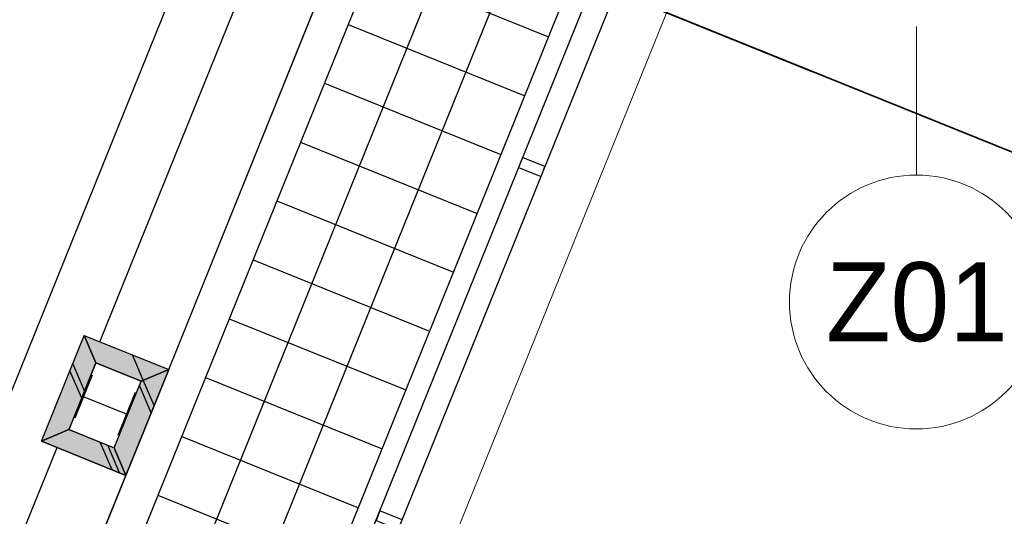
# Model space of a CAD drawing. Header units: millimetres. Extents: x -526411 to -400573, y 47353 to 130199.
# Tile 244 of 256: x -488171 to -483517, y 88436 to 90784. Entities that reach past the tile are written whole.
import ezdxf

# ---------------------------------------------------------------- set-up
doc = ezdxf.new("R2010")
doc.units = ezdxf.units.MM
for name, color, linetype, lineweight in [('01_ALGEMEEN', 7, 'Continuous', 18), ('18_BESTAANDE_CONSTRUCTIE', 7, 'Continuous', 18), ('A-FLOR', 192, 'Continuous', 18), ('I-FURN-IDEN', 211, 'Continuous', 18), ('m-pg-03_AI_dwg', 8, 'Continuous', 18)]:
    doc.layers.add(name, color=color, linetype=linetype, lineweight=lineweight)
doc.styles.add('Frutiger_5', font='Frutrg__0.ttf', dxfattribs={"height": 373.143564})

# ---------------------------------------------------------------- blocks, each defined once
blk = doc.blocks.new('m-pg-03_AI_dwg_block 5-638973-3e Verdieping - Percelen telling LI')
at = {"layer": '01_ALGEMEEN', "color": 253, "lineweight": 25}
blk.add_line((-996.93, -32.42), (-627.11, 882.92), dxfattribs=at)
blk = doc.blocks.new('m-pg-03_AI_dwg_block 6-638974-3e Verdieping - Percelen telling LI')
at = {"layer": '01_ALGEMEEN', "color": 253, "lineweight": 25}
blk.add_line((-993.86, -38.52), (-620.66, 885.17), dxfattribs=at)
blk = doc.blocks.new('m-pg-03_AI_dwg_block 7-638975-3e Verdieping - Percelen telling LI')
at = {"layer": '01_ALGEMEEN', "color": 253, "lineweight": 25}
blk.add_line((-1062.38, 25.11), (-707.08, 904.54), dxfattribs=at)
blk = doc.blocks.new('m-pg-03_AI_dwg_block 9-638977-3e Verdieping - Percelen telling LI')
at = {"layer": '01_ALGEMEEN', "color": 253, "lineweight": 25}
blk.add_line((-974.49, 164.48), (-922.87, 292.26), dxfattribs=at)
blk = doc.blocks.new('m-pg-03_AI_dwg_block 10-638978-3e Verdieping - Percelen telling LI')
at = {"layer": '01_ALGEMEEN', "color": 253, "lineweight": 25}
blk.add_line((-989.12, 170.38), (-937.49, 298.16), dxfattribs=at)
blk = doc.blocks.new('m-pg-03_AI_dwg_block 11-638979-3e Verdieping - Percelen telling LI')
at = {"layer": '01_ALGEMEEN', "color": 253, "lineweight": 25}
blk.add_line((-1037.5, -12.62), (-670.56, 895.62), dxfattribs=at)
blk = doc.blocks.new('m-pg-03_AI_dwg_block 12-638980-3e Verdieping - Percelen telling LI')
at = {"layer": '01_ALGEMEEN', "color": 253, "lineweight": 25}
blk.add_line((-999.93, -27.81), (-632.97, 880.43), dxfattribs=at)
blk = doc.blocks.new('m-pg-03_AI_dwg_block 175-639143-3e Verdieping - Percelen telling LI')
at = {"layer": '01_ALGEMEEN', "color": 253, "lineweight": 25}
blk.add_line((-1050.25, 20.27), (-998.23, 147.83), dxfattribs=at)
blk = doc.blocks.new('m-pg-03_AI_dwg_block 176-639144-3e Verdieping - Percelen telling LI')
at = {"layer": '01_ALGEMEEN', "color": 253, "lineweight": 25}
blk.add_line((-1035.24, 14.14), (-983.61, 141.92), dxfattribs=at)
blk = doc.blocks.new('m-pg-03_AI_dwg_block 201-639169-3e Verdieping - Percelen telling LI')
at = {"layer": '01_ALGEMEEN', "color": 253, "lineweight": 25}
blk.add_line((-1001.57, 149.18), (-983.61, 141.92), dxfattribs=at)
blk = doc.blocks.new('m-pg-03_AI_dwg_block 202-639170-3e Verdieping - Percelen telling LI')
at = {"layer": '01_ALGEMEEN', "color": 253, "lineweight": 25}
blk.add_line((-1001.57, 149.18), (-992.46, 171.73), dxfattribs=at)
blk = doc.blocks.new('m-pg-03_AI_dwg_block 203-639171-3e Verdieping - Percelen telling LI')
at = {"layer": '01_ALGEMEEN', "color": 253, "lineweight": 25}
blk.add_line((-966.65, 162.76), (-929.06, 147.57), dxfattribs=at)
blk = doc.blocks.new('m-pg-03_AI_dwg_block 204-639172-3e Verdieping - Percelen telling LI')
at = {"layer": '01_ALGEMEEN', "color": 253, "lineweight": 25}
blk.add_line((-981.59, 159.56), (-985.3, 150.38), dxfattribs=at)
blk = doc.blocks.new('m-pg-03_AI_dwg_block 205-639173-3e Verdieping - Percelen telling LI')
at = {"layer": '01_ALGEMEEN', "color": 253, "lineweight": 25}
blk.add_line((-983.44, 154.97), (-992.63, 158.68), dxfattribs=at)
blk = doc.blocks.new('m-pg-03_AI_dwg_block 206-639174-3e Verdieping - Percelen telling LI')
at = {"layer": '01_ALGEMEEN', "color": 253, "lineweight": 25}
blk.add_line((-990.77, 163.27), (-994.49, 154.09), dxfattribs=at)
blk = doc.blocks.new('m-pg-03_AI_dwg_block 207-639175-3e Verdieping - Percelen telling LI')
at = {"layer": '01_ALGEMEEN', "color": 253, "lineweight": 25}
blk.add_line((-995.7, 151.67), (-989.96, 165.86), dxfattribs=at)
blk = doc.blocks.new('m-pg-03_AI_dwg_block 208-639176-3e Verdieping - Percelen telling LI')
at = {"layer": '01_ALGEMEEN', "color": 253, "lineweight": 25}
blk.add_line((-983.61, 141.92), (-974.49, 164.48), dxfattribs=at)
blk = doc.blocks.new('m-pg-03_AI_dwg_block 209-639177-3e Verdieping - Percelen telling LI')
at = {"layer": '01_ALGEMEEN', "color": 253, "lineweight": 25}
blk.add_line((-986.1, 147.79), (-980.37, 161.99), dxfattribs=at)
blk = doc.blocks.new('m-pg-03_AI_dwg_block 210-639178-3e Verdieping - Percelen telling LI')
at = {"layer": '01_ALGEMEEN', "color": 253, "lineweight": 25, "flags": 128}
blk.add_lwpolyline([(-925.61, 130.39), (-924.77, 132.48), (-929.53, 134.41), (-930.36, 132.32)], close=True, dxfattribs=at)
blk = doc.blocks.new('m-pg-03_AI_dwg_block 211-639179-3e Verdieping - Percelen telling LI')
at = {"layer": '01_ALGEMEEN', "color": 253, "lineweight": 25}
blk.add_line((-971.7, 150.23), (-934.12, 135.05), dxfattribs=at)
blk = doc.blocks.new('m-pg-03_AI_dwg_block 215-639183-3e Verdieping - Percelen telling LI')
at = {"layer": '01_ALGEMEEN', "color": 253, "lineweight": 25}
blk.add_line((-976.77, 137.71), (-939.19, 122.52), dxfattribs=at)
blk = doc.blocks.new('m-pg-03_AI_dwg_block 216-639184-3e Verdieping - Percelen telling LI')
at = {"layer": '01_ALGEMEEN', "color": 253, "lineweight": 25}
blk.add_line((-995.7, 151.67), (-986.1, 147.79), dxfattribs=at)
blk = doc.blocks.new('m-pg-03_AI_dwg_block 218-639186-3e Verdieping - Percelen telling LI')
at = {"layer": '01_ALGEMEEN', "color": 253, "lineweight": 25}
blk.add_line((-951.46, 200.34), (-913.88, 185.15), dxfattribs=at)
blk = doc.blocks.new('m-pg-03_AI_dwg_block 219-639187-3e Verdieping - Percelen telling LI')
at = {"layer": '01_ALGEMEEN', "color": 253, "lineweight": 25}
blk.add_line((-956.53, 187.82), (-918.94, 172.63), dxfattribs=at)
blk = doc.blocks.new('m-pg-03_AI_dwg_block 220-639188-3e Verdieping - Percelen telling LI')
at = {"layer": '01_ALGEMEEN', "color": 253, "lineweight": 25}
blk.add_line((-961.58, 175.28), (-924, 160.1), dxfattribs=at)
blk = doc.blocks.new('m-pg-03_AI_dwg_block 221-639189-3e Verdieping - Percelen telling LI')
at = {"layer": '01_ALGEMEEN', "color": 253, "lineweight": 25}
blk.add_line((-931.21, 250.45), (-893.64, 235.27), dxfattribs=at)
blk = doc.blocks.new('m-pg-03_AI_dwg_block 222-639190-3e Verdieping - Percelen telling LI')
at = {"layer": '01_ALGEMEEN', "color": 253, "lineweight": 25}
blk.add_line((-936.27, 237.92), (-898.7, 222.74), dxfattribs=at)
blk = doc.blocks.new('m-pg-03_AI_dwg_block 223-639191-3e Verdieping - Percelen telling LI')
at = {"layer": '01_ALGEMEEN', "color": 253, "lineweight": 25}
blk.add_line((-992.46, 171.73), (-974.49, 164.48), dxfattribs=at)
blk = doc.blocks.new('m-pg-03_AI_dwg_block 224-639192-3e Verdieping - Percelen telling LI')
at = {"layer": '01_ALGEMEEN', "color": 253, "lineweight": 25}
blk.add_line((-989.96, 165.87), (-980.37, 161.99), dxfattribs=at)
blk = doc.blocks.new('m-pg-03_AI_dwg_block 225-639193-3e Verdieping - Percelen telling LI')
at = {"layer": '01_ALGEMEEN', "color": 253, "lineweight": 25, "flags": 128}
blk.add_lwpolyline([(-895.24, 205.56), (-894.4, 207.64), (-899.16, 209.56), (-900, 207.48)], close=True, dxfattribs=at)
blk = doc.blocks.new('m-pg-03_AI_dwg_block 783-639751-3e Verdieping - Percelen telling LI')
at = {"layer": '01_ALGEMEEN', "color": 253, "lineweight": 25}
blk.add_line((-1001.23, 149.04), (-1001.32, 149.28), dxfattribs=at)
blk = doc.blocks.new('m-pg-03_AI_dwg_block 784-639752-3e Verdieping - Percelen telling LI')
at = {"layer": '01_ALGEMEEN', "color": 253, "lineweight": 25}
blk.add_line((-984.99, 142.48), (-987.47, 148.34), dxfattribs=at)
blk = doc.blocks.new('m-pg-03_AI_dwg_block 785-639753-3e Verdieping - Percelen telling LI')
at = {"layer": '01_ALGEMEEN', "color": 253, "lineweight": 25}
blk.add_line((-986.55, 143.11), (-989.04, 148.97), dxfattribs=at)
blk = doc.blocks.new('m-pg-03_AI_dwg_block 786-639754-3e Verdieping - Percelen telling LI')
at = {"layer": '01_ALGEMEEN', "color": 253, "lineweight": 25}
blk.add_line((-1001.32, 149.28), (-1001.42, 149.52), dxfattribs=at)
blk = doc.blocks.new('m-pg-03_AI_dwg_block 787-639755-3e Verdieping - Percelen telling LI')
at = {"layer": '01_ALGEMEEN', "color": 253, "lineweight": 25}
blk.add_line((-992.38, 159.91), (-994.87, 165.76), dxfattribs=at)
blk = doc.blocks.new('m-pg-03_AI_dwg_block 788-639756-3e Verdieping - Percelen telling LI')
at = {"layer": '01_ALGEMEEN', "color": 253, "lineweight": 25}
blk.add_line((-993.01, 158.34), (-995.5, 164.19), dxfattribs=at)
blk = doc.blocks.new('m-pg-03_AI_dwg_block 789-639757-3e Verdieping - Percelen telling LI')
at = {"layer": '01_ALGEMEEN', "color": 253, "lineweight": 25}
blk.add_line((-979.9, 162.19), (-982.17, 167.58), dxfattribs=at)
blk = doc.blocks.new('m-pg-03_AI_dwg_block 794-639762-3e Verdieping - Percelen telling LI')
at = {"layer": '01_ALGEMEEN', "color": 253, "lineweight": 25}
blk.add_line((-977.6, 156.79), (-979.9, 162.18), dxfattribs=at)
blk = doc.blocks.new('m-pg-03_AI_dwg_block 795-639763-3e Verdieping - Percelen telling LI')
at = {"layer": '01_ALGEMEEN', "color": 253, "lineweight": 25}
blk.add_line((-978.24, 155.23), (-980.73, 161.08), dxfattribs=at)
blk = doc.blocks.new('m-pg-03_AI_dwg_block 1058-640026-3e Verdieping - Percelen telling LI')
at = {"layer": '01_ALGEMEEN', "color": 253, "lineweight": 25}
blk.add_line((-1024.97, -17.69), (-937.13, 199.74), dxfattribs=at)
blk = doc.blocks.new('m-pg-03_AI_dwg_block 1059-640027-3e Verdieping - Percelen telling LI')
at = {"layer": '01_ALGEMEEN', "color": 253, "lineweight": 25}
blk.add_line((-937.13, 199.74), (-658.03, 890.56), dxfattribs=at)
blk = doc.blocks.new('m-pg-03_AI_dwg_block 1060-640028-3e Verdieping - Percelen telling LI')
at = {"layer": '01_ALGEMEEN', "color": 253, "lineweight": 25}
blk.add_line((-1012.46, -22.75), (-924.46, 195.02), dxfattribs=at)
blk = doc.blocks.new('m-pg-03_AI_dwg_block 1061-640029-3e Verdieping - Percelen telling LI')
at = {"layer": '01_ALGEMEEN', "color": 253, "lineweight": 25}
blk.add_line((-924.46, 195.02), (-645.5, 885.49), dxfattribs=at)
blk = doc.blocks.new('m-pg-03_AI_dwg_block 1710-640678-3e Verdieping - Percelen telling LI')
at = {"layer": '01_ALGEMEEN', "color": 253, "lineweight": 25}
blk.add_line((-941.33, 225.4), (-903.76, 210.21), dxfattribs=at)
blk = doc.blocks.new('m-pg-03_AI_dwg_block 1711-640679-3e Verdieping - Percelen telling LI')
at = {"layer": '01_ALGEMEEN', "color": 253, "lineweight": 25}
blk.add_line((-946.4, 212.87), (-908.82, 197.68), dxfattribs=at)
blk = doc.blocks.new('m-pg-03_AI_dwg_block 1736-640704-3e Verdieping - Percelen telling LI')
at = {"layer": '01_ALGEMEEN', "color": 253, "lineweight": 25}
for p, q in [((-974.49, 164.48), (-983.61, 141.92)), ((-980.36, 161.99), (-974.49, 164.48)), ((-986.1, 147.79), (-980.36, 161.99)), ((-983.61, 141.92), (-986.1, 147.79))]:
    blk.add_line(p, q, dxfattribs=at)
blk = doc.blocks.new('m-pg-03_AI_dwg_block 1737-640705-3e Verdieping - Percelen telling LI')
at = {"layer": '01_ALGEMEEN'}
blk.add_hatch(color=10, dxfattribs=at).paths.add_polyline_path([(-983.61, 141.92), (-974.49, 164.48), (-980.36, 161.99), (-986.1, 147.79), (-985.4, 146.14)], flags=0)
at = {"layer": '01_ALGEMEEN', "color": 133}
for p, q in [((-974.49, 164.48), (-983.61, 141.92)), ((-980.36, 161.99), (-974.49, 164.48)), ((-986.1, 147.79), (-980.36, 161.99)), ((-983.61, 141.92), (-986.1, 147.79))]:
    blk.add_line(p, q, dxfattribs=at)
blk = doc.blocks.new('m-pg-03_AI_dwg_block 1738-640706-3e Verdieping - Percelen telling LI')
at = {"layer": '01_ALGEMEEN', "color": 213, "lineweight": 13}
blk.add_line((-986.1, 147.79), (-980.36, 161.99), dxfattribs=at)
blk = doc.blocks.new('m-pg-03_AI_dwg_block 1739-640707-3e Verdieping - Percelen telling LI')
at = {"layer": '01_ALGEMEEN', "color": 213, "lineweight": 13}
blk.add_line((-974.49, 164.48), (-983.61, 141.92), dxfattribs=at)
blk = doc.blocks.new('m-pg-03_AI_dwg_block 1740-640708-3e Verdieping - Percelen telling LI')
at = {"layer": '01_ALGEMEEN', "color": 133}
blk.add_line((-986.1, 147.79), (-980.36, 161.99), dxfattribs=at)
blk = doc.blocks.new('m-pg-03_AI_dwg_block 1741-640709-3e Verdieping - Percelen telling LI')
at = {"layer": '01_ALGEMEEN', "color": 133}
blk.add_line((-974.49, 164.48), (-983.61, 141.92), dxfattribs=at)
blk = doc.blocks.new('m-pg-03_AI_dwg_block 1742-640710-3e Verdieping - Percelen telling LI')
at = {"layer": '01_ALGEMEEN', "color": 253, "lineweight": 25}
for p, q in [((-989.97, 165.87), (-992.46, 171.73)), ((-992.46, 171.73), (-974.49, 164.48)), ((-980.36, 161.99), (-989.97, 165.87)), ((-974.49, 164.48), (-980.36, 161.99))]:
    blk.add_line(p, q, dxfattribs=at)
blk = doc.blocks.new('m-pg-03_AI_dwg_block 1743-640711-3e Verdieping - Percelen telling LI')
at = {"layer": '01_ALGEMEEN'}
blk.add_hatch(color=10, dxfattribs=at).paths.add_polyline_path([(-980.36, 161.99), (-974.49, 164.48), (-992.46, 171.73), (-989.97, 165.87)], flags=0)
at = {"layer": '01_ALGEMEEN', "color": 133}
for p, q in [((-989.97, 165.87), (-992.46, 171.73)), ((-992.46, 171.73), (-974.49, 164.48))]:
    blk.add_line(p, q, dxfattribs=at)
at = {"layer": '01_ALGEMEEN', "color": 133, "flags": 128}
blk.add_lwpolyline([(-974.49, 164.48), (-980.36, 161.99), (-989.97, 165.87)], dxfattribs=at)
blk = doc.blocks.new('m-pg-03_AI_dwg_block 1744-640712-3e Verdieping - Percelen telling LI')
at = {"layer": '01_ALGEMEEN', "color": 213, "lineweight": 13}
blk.add_line((-980.36, 161.99), (-989.97, 165.87), dxfattribs=at)
blk = doc.blocks.new('m-pg-03_AI_dwg_block 1745-640713-3e Verdieping - Percelen telling LI')
at = {"layer": '01_ALGEMEEN', "color": 213, "lineweight": 13}
blk.add_line((-992.46, 171.73), (-974.49, 164.48), dxfattribs=at)
blk = doc.blocks.new('m-pg-03_AI_dwg_block 1746-640714-3e Verdieping - Percelen telling LI')
at = {"layer": '01_ALGEMEEN', "color": 133}
blk.add_line((-980.36, 161.99), (-989.97, 165.87), dxfattribs=at)
blk = doc.blocks.new('m-pg-03_AI_dwg_block 1747-640715-3e Verdieping - Percelen telling LI')
at = {"layer": '01_ALGEMEEN', "color": 133}
blk.add_line((-992.46, 171.73), (-974.49, 164.48), dxfattribs=at)
blk = doc.blocks.new('m-pg-03_AI_dwg_block 1748-640716-3e Verdieping - Percelen telling LI')
at = {"layer": '01_ALGEMEEN', "color": 253, "lineweight": 25}
for p, q in [((-1001.57, 149.18), (-992.46, 171.73)), ((-995.71, 151.67), (-1001.57, 149.18))]:
    blk.add_line(p, q, dxfattribs=at)
at = {"layer": '01_ALGEMEEN', "color": 253, "lineweight": 25, "flags": 128}
blk.add_lwpolyline([(-992.46, 171.73), (-989.97, 165.87), (-995.71, 151.67)], dxfattribs=at)
blk = doc.blocks.new('m-pg-03_AI_dwg_block 1749-640717-3e Verdieping - Percelen telling LI')
at = {"layer": '01_ALGEMEEN'}
blk.add_hatch(color=10, dxfattribs=at).paths.add_polyline_path([(-1001.57, 149.18), (-995.71, 151.67), (-989.97, 165.87), (-992.46, 171.73), (-1000.56, 151.67)], flags=0)
at = {"layer": '01_ALGEMEEN', "color": 133}
for p, q in [((-1001.57, 149.18), (-992.46, 171.73)), ((-995.71, 151.67), (-1001.57, 149.18))]:
    blk.add_line(p, q, dxfattribs=at)
at = {"layer": '01_ALGEMEEN', "color": 133, "flags": 128}
blk.add_lwpolyline([(-992.46, 171.73), (-989.97, 165.87), (-995.71, 151.67)], dxfattribs=at)
blk = doc.blocks.new('m-pg-03_AI_dwg_block 1750-640718-3e Verdieping - Percelen telling LI')
at = {"layer": '01_ALGEMEEN', "color": 213, "lineweight": 13}
blk.add_line((-989.97, 165.87), (-995.71, 151.67), dxfattribs=at)
blk = doc.blocks.new('m-pg-03_AI_dwg_block 1751-640719-3e Verdieping - Percelen telling LI')
at = {"layer": '01_ALGEMEEN', "color": 213, "lineweight": 13}
blk.add_line((-1001.57, 149.18), (-992.46, 171.73), dxfattribs=at)
blk = doc.blocks.new('m-pg-03_AI_dwg_block 1752-640720-3e Verdieping - Percelen telling LI')
at = {"layer": '01_ALGEMEEN', "color": 133}
blk.add_line((-989.97, 165.87), (-995.71, 151.67), dxfattribs=at)
blk = doc.blocks.new('m-pg-03_AI_dwg_block 1753-640721-3e Verdieping - Percelen telling LI')
at = {"layer": '01_ALGEMEEN', "color": 133}
blk.add_line((-1001.57, 149.18), (-992.46, 171.73), dxfattribs=at)
blk = doc.blocks.new('m-pg-03_AI_dwg_block 1754-640722-3e Verdieping - Percelen telling LI')
at = {"layer": '01_ALGEMEEN', "color": 253, "lineweight": 25, "flags": 128}
blk.add_lwpolyline([(-1001.57, 149.18), (-995.71, 151.67), (-986.1, 147.79), (-983.61, 141.92)], close=True, dxfattribs=at)
blk = doc.blocks.new('m-pg-03_AI_dwg_block 1755-640723-3e Verdieping - Percelen telling LI')
at = {"layer": '01_ALGEMEEN'}
blk.add_hatch(color=10, dxfattribs=at).paths.add_polyline_path([(-983.61, 141.92), (-986.1, 147.79), (-995.71, 151.67), (-1001.57, 149.18), (-994.04, 146.14)], flags=0)
at = {"layer": '01_ALGEMEEN', "color": 133, "flags": 128}
blk.add_lwpolyline([(-1001.57, 149.18), (-995.71, 151.67), (-986.1, 147.79), (-983.61, 141.92)], close=True, dxfattribs=at)
blk = doc.blocks.new('m-pg-03_AI_dwg_block 1756-640724-3e Verdieping - Percelen telling LI')
at = {"layer": '01_ALGEMEEN', "color": 213, "lineweight": 13}
blk.add_line((-995.71, 151.67), (-986.1, 147.79), dxfattribs=at)
blk = doc.blocks.new('m-pg-03_AI_dwg_block 1757-640725-3e Verdieping - Percelen telling LI')
at = {"layer": '01_ALGEMEEN', "color": 213, "lineweight": 13}
blk.add_line((-983.61, 141.92), (-1001.57, 149.18), dxfattribs=at)
blk = doc.blocks.new('m-pg-03_AI_dwg_block 1758-640726-3e Verdieping - Percelen telling LI')
at = {"layer": '01_ALGEMEEN', "color": 133}
blk.add_line((-995.71, 151.67), (-986.1, 147.79), dxfattribs=at)
blk = doc.blocks.new('m-pg-03_AI_dwg_block 1759-640727-3e Verdieping - Percelen telling LI')
at = {"layer": '01_ALGEMEEN', "color": 133}
blk.add_line((-983.61, 141.92), (-1001.57, 149.18), dxfattribs=at)
blk = doc.blocks.new('m-pg-03_AI_dwg_block 2-641149-3e Verdieping - Percelen telling LI')
for name in ['m-pg-03_AI_dwg_block 7-638975-3e Verdieping - Percelen telling LI', 'm-pg-03_AI_dwg_block 11-638979-3e Verdieping - Percelen telling LI', 'm-pg-03_AI_dwg_block 1059-640027-3e Verdieping - Percelen telling LI', 'm-pg-03_AI_dwg_block 6-638974-3e Verdieping - Percelen telling LI', 'm-pg-03_AI_dwg_block 1061-640029-3e Verdieping - Percelen telling LI', 'm-pg-03_AI_dwg_block 5-638973-3e Verdieping - Percelen telling LI', 'm-pg-03_AI_dwg_block 12-638980-3e Verdieping - Percelen telling LI', 'm-pg-03_AI_dwg_block 10-638978-3e Verdieping - Percelen telling LI', 'm-pg-03_AI_dwg_block 9-638977-3e Verdieping - Percelen telling LI', 'm-pg-03_AI_dwg_block 221-639189-3e Verdieping - Percelen telling LI', 'm-pg-03_AI_dwg_block 222-639190-3e Verdieping - Percelen telling LI', 'm-pg-03_AI_dwg_block 1710-640678-3e Verdieping - Percelen telling LI', 'm-pg-03_AI_dwg_block 1711-640679-3e Verdieping - Percelen telling LI', 'm-pg-03_AI_dwg_block 225-639193-3e Verdieping - Percelen telling LI', 'm-pg-03_AI_dwg_block 1058-640026-3e Verdieping - Percelen telling LI', 'm-pg-03_AI_dwg_block 218-639186-3e Verdieping - Percelen telling LI', 'm-pg-03_AI_dwg_block 1060-640028-3e Verdieping - Percelen telling LI', 'm-pg-03_AI_dwg_block 219-639187-3e Verdieping - Percelen telling LI', 'm-pg-03_AI_dwg_block 220-639188-3e Verdieping - Percelen telling LI', 'm-pg-03_AI_dwg_block 202-639170-3e Verdieping - Percelen telling LI', 'm-pg-03_AI_dwg_block 1748-640716-3e Verdieping - Percelen telling LI', 'm-pg-03_AI_dwg_block 1749-640717-3e Verdieping - Percelen telling LI', 'm-pg-03_AI_dwg_block 1751-640719-3e Verdieping - Percelen telling LI', 'm-pg-03_AI_dwg_block 1753-640721-3e Verdieping - Percelen telling LI', 'm-pg-03_AI_dwg_block 223-639191-3e Verdieping - Percelen telling LI', 'm-pg-03_AI_dwg_block 1742-640710-3e Verdieping - Percelen telling LI', 'm-pg-03_AI_dwg_block 1743-640711-3e Verdieping - Percelen telling LI', 'm-pg-03_AI_dwg_block 1745-640713-3e Verdieping - Percelen telling LI', 'm-pg-03_AI_dwg_block 1747-640715-3e Verdieping - Percelen telling LI', 'm-pg-03_AI_dwg_block 1750-640718-3e Verdieping - Percelen telling LI', 'm-pg-03_AI_dwg_block 1752-640720-3e Verdieping - Percelen telling LI', 'm-pg-03_AI_dwg_block 207-639175-3e Verdieping - Percelen telling LI', 'm-pg-03_AI_dwg_block 787-639755-3e Verdieping - Percelen telling LI', 'm-pg-03_AI_dwg_block 1744-640712-3e Verdieping - Percelen telling LI', 'm-pg-03_AI_dwg_block 1746-640714-3e Verdieping - Percelen telling LI', 'm-pg-03_AI_dwg_block 224-639192-3e Verdieping - Percelen telling LI', 'm-pg-03_AI_dwg_block 789-639757-3e Verdieping - Percelen telling LI', 'm-pg-03_AI_dwg_block 788-639756-3e Verdieping - Percelen telling LI', 'm-pg-03_AI_dwg_block 1736-640704-3e Verdieping - Percelen telling LI', 'm-pg-03_AI_dwg_block 1737-640705-3e Verdieping - Percelen telling LI', 'm-pg-03_AI_dwg_block 208-639176-3e Verdieping - Percelen telling LI', 'm-pg-03_AI_dwg_block 1739-640707-3e Verdieping - Percelen telling LI', 'm-pg-03_AI_dwg_block 1741-640709-3e Verdieping - Percelen telling LI', 'm-pg-03_AI_dwg_block 206-639174-3e Verdieping - Percelen telling LI', 'm-pg-03_AI_dwg_block 209-639177-3e Verdieping - Percelen telling LI', 'm-pg-03_AI_dwg_block 1738-640706-3e Verdieping - Percelen telling LI', 'm-pg-03_AI_dwg_block 1740-640708-3e Verdieping - Percelen telling LI', 'm-pg-03_AI_dwg_block 794-639762-3e Verdieping - Percelen telling LI', 'm-pg-03_AI_dwg_block 203-639171-3e Verdieping - Percelen telling LI', 'm-pg-03_AI_dwg_block 204-639172-3e Verdieping - Percelen telling LI', 'm-pg-03_AI_dwg_block 795-639763-3e Verdieping - Percelen telling LI', 'm-pg-03_AI_dwg_block 205-639173-3e Verdieping - Percelen telling LI', 'm-pg-03_AI_dwg_block 1754-640722-3e Verdieping - Percelen telling LI', 'm-pg-03_AI_dwg_block 1755-640723-3e Verdieping - Percelen telling LI', 'm-pg-03_AI_dwg_block 1756-640724-3e Verdieping - Percelen telling LI', 'm-pg-03_AI_dwg_block 1758-640726-3e Verdieping - Percelen telling LI', 'm-pg-03_AI_dwg_block 216-639184-3e Verdieping - Percelen telling LI', 'm-pg-03_AI_dwg_block 201-639169-3e Verdieping - Percelen telling LI', 'm-pg-03_AI_dwg_block 1757-640725-3e Verdieping - Percelen telling LI', 'm-pg-03_AI_dwg_block 1759-640727-3e Verdieping - Percelen telling LI', 'm-pg-03_AI_dwg_block 786-639754-3e Verdieping - Percelen telling LI', 'm-pg-03_AI_dwg_block 783-639751-3e Verdieping - Percelen telling LI', 'm-pg-03_AI_dwg_block 785-639753-3e Verdieping - Percelen telling LI', 'm-pg-03_AI_dwg_block 211-639179-3e Verdieping - Percelen telling LI', 'm-pg-03_AI_dwg_block 175-639143-3e Verdieping - Percelen telling LI', 'm-pg-03_AI_dwg_block 784-639752-3e Verdieping - Percelen telling LI', 'm-pg-03_AI_dwg_block 176-639144-3e Verdieping - Percelen telling LI', 'm-pg-03_AI_dwg_block 215-639183-3e Verdieping - Percelen telling LI', 'm-pg-03_AI_dwg_block 210-639178-3e Verdieping - Percelen telling LI']:
    blk.add_blockref(name, (0, 0))
blk = doc.blocks.new('m-pg-03_AI_dwg_block 3269-642238-3e Verdieping - Percelen telling LI')
at = {"layer": '01_ALGEMEEN', "color": 213, "lineweight": 13}
blk.add_line((-609.63, 881.2), (-983.03, -43.03), dxfattribs=at)
blk = doc.blocks.new('m-pg-03_AI_dwg_block 4790-643757-3e Verdieping - Percelen telling LI')
at = {"layer": '18_BESTAANDE_CONSTRUCTIE', "color": 53, "lineweight": 35, "flags": 128}
blk.add_lwpolyline([(-837.36, 227.85), (-1163.06, 359.34), (-1154.63, 380.22)], dxfattribs=at)
blk = doc.blocks.new('m-pg-03_AI_dwg_block 4787-643758-3e Verdieping - Percelen telling LI')
blk.add_blockref('m-pg-03_AI_dwg_block 4790-643757-3e Verdieping - Percelen telling LI', (0, 0))
blk = doc.blocks.new('m-pg-03_AI_dwg_block 4795-643762-3e Verdieping - Percelen telling LI')
at = {"layer": '18_BESTAANDE_CONSTRUCTIE', "color": 53, "lineweight": 35, "flags": 128}
blk.add_lwpolyline([(-761.7, 197.3), (-1087.4, 328.8), (-1095.82, 307.92)], dxfattribs=at)
blk = doc.blocks.new('m-pg-03_AI_dwg_block 4792-643763-3e Verdieping - Percelen telling LI')
blk.add_blockref('m-pg-03_AI_dwg_block 4795-643762-3e Verdieping - Percelen telling LI', (0, 0))
blk = doc.blocks.new('m-pg-03_AI_dwg_block 4640-643795-3e Verdieping - Percelen telling LI')
for name in ['m-pg-03_AI_dwg_block 4787-643758-3e Verdieping - Percelen telling LI', 'm-pg-03_AI_dwg_block 4792-643763-3e Verdieping - Percelen telling LI']:
    blk.add_blockref(name, (0, 0))
blk = doc.blocks.new('m-pg-03_AI_dwg-638970-3e Verdieping - Percelen telling LI')
for name in ['m-pg-03_AI_dwg_block 2-641149-3e Verdieping - Percelen telling LI', 'm-pg-03_AI_dwg_block 4640-643795-3e Verdieping - Percelen telling LI', 'm-pg-03_AI_dwg_block 3269-642238-3e Verdieping - Percelen telling LI']:
    blk.add_blockref(name, (0, 0))
blk = doc.blocks.new('00_KU_meubel_tag - 00_KU_meubel_tag-3198169-3e Verdieping - Percelen telling LI')
at = {"layer": 'I-FURN-IDEN'}
blk.add_circle((0, 0), 3, dxfattribs=at)
for start, end in [(360, 180), (180, 360)]:
    blk.add_arc((0, 0), 3, start, end, dxfattribs=at)

msp = doc.modelspace()

# ---------------------------------------------------------------- linework, layer by layer
at = {"layer": 'A-FLOR'}
msp.add_line((-480848.5, 105506.3), (-488890.4, 85606.5), dxfattribs=at)
at = {"layer": 'I-FURN-IDEN'}
msp.add_line((-483932.7, 90752), (-483932.7, 90049.2), dxfattribs=at)

# ---------------------------------------------------------------- block references
at = {"layer": 'I-FURN-IDEN', "xscale": 199.9999999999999, "yscale": 199.9999999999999, "zscale": 199.9999999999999}
msp.add_blockref('00_KU_meubel_tag - 00_KU_meubel_tag-3198169-3e Verdieping - Percelen telling LI', (-483932.7, 89449.2), dxfattribs=at)
at = {"layer": 'm-pg-03_AI_dwg', "color": 133, "xscale": 22.2068924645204, "yscale": 22.2068924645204, "zscale": 22.2068924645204}
msp.add_blockref('m-pg-03_AI_dwg-638970-3e Verdieping - Percelen telling LI', (-465826.5, 85478), dxfattribs=at)

# ---------------------------------------------------------------- texts
at = {"layer": 'I-FURN-IDEN', "insert": (-483929.7, 89637.2), "char_height": 373.14, "width": 1044, "attachment_point": 2, "line_spacing_factor": 1.017696, "style": 'Frutiger_5'}
msp.add_mtext('Z01', dxfattribs=at)

doc.saveas('drawing.dxf')
